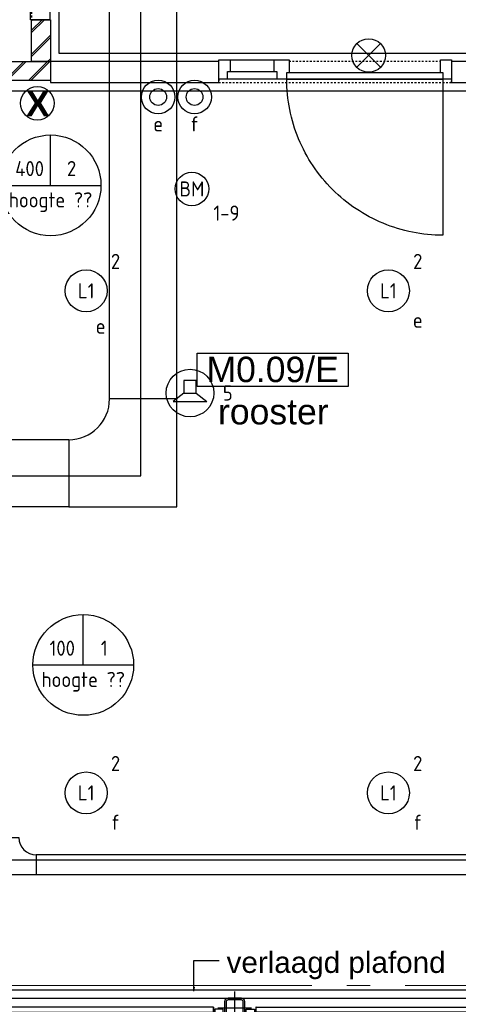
# Model space of a CAD drawing. Header units: millimetres. Extents: x -38031 to 123247, y -16330 to 129979.
# Tile 170 of 235: x 43704 to 46317, y 46284 to 52150. Entities that reach past the tile are written whole.
import ezdxf
from ezdxf.enums import TextEntityAlignment as Align

# ---------------------------------------------------------------- set-up
doc = ezdxf.new("R2010")
doc.units = ezdxf.units.MM
doc.header["$LTSCALE"] = 50
doc.linetypes.add('STYLE_01', pattern=[0.41664, 0.20828, -0.20836])
doc.linetypes.add('STYLE_11', pattern=[5, 3.888855, -0.416718, 0.277786, -0.416641])
for name, color, linetype in [('AB$1A---_ATTRIB035', 8, 'Continuous'), ('AL$1A---_ALGEMEEN', 8, 'Continuous'), ('AM$1A---_ARCERING', 8, 'Continuous'), ('AT$1A---_TEKST100', 8, 'Continuous'), ('BOUWKUNDIG', 8, 'Continuous'), ('EB6511--_ATTRIB', 2, 'Continuous'), ('EL6131--_KG', 3, 'Continuous'), ('EL6311--', 3, 'Continuous'), ('EL6421--', 3, 'Continuous'), ('EL6511--', 3, 'Continuous'), ('EM6131--', 1, 'Continuous'), ('lengte voedingskabels', 3, 'Continuous'), ('versterkte strook', 7, 'Continuous')]:
    doc.layers.add(name, color=color, linetype=linetype)
doc.layers.add('stramien', color=1, linetype='STYLE_11', lineweight=15)
doc.styles.add('Arial', font='ARIAL.TTF')
doc.styles.add('Arial (bold)', font='ARIALBD.TTF')
doc.styles.add('BURO-018', font='iso.shx', dxfattribs={"height": 90})
doc.styles.add('NORATT', font='iso.shx')
doc.styles.get("Standard").update_dxf_attribs({"font": 'iso.shx'})
pattern_1 = [(45, (0, 0), (70.7107, -70.7107), []), (45, (7.07, -7.07), (70.7107, -70.7107), [])]
pattern_2 = [(45, (-987936.49, -175784.82), (70.710678, -70.710678), []), (45, (-987929.42, -175791.89), (70.710678, -70.710678), [])]

# ---------------------------------------------------------------- blocks, each defined once
blk = doc.blocks.new('111410')
at = {"color": 0, "linetype": 'Continuous'}
for radius in [2, 1]:
    blk.add_circle((0, 3), radius, dxfattribs=at)
at = {"color": 0, "linetype": 'Continuous', "style": 'BURO-018'}
for tag, p in [('E_SLET1', (0, 7)), ('E_GROEP', (0, 0)), ('E_GKAST', (0, 0))]:
    blk.add_attdef(tag, text='', height=1.8, dxfattribs=at).set_placement(p, align=Align.MIDDLE)
at = {"color": 0, "linetype": 'Continuous', "style": 'BURO-018', "flags": 1}
for tag in ['E_MATCODE', 'E_SGROEP']:
    blk.add_attdef(tag, text='', height=1.8, dxfattribs=at).set_placement((0, 0), align=Align.MIDDLE)
blk = doc.blocks.new('1115B3A')
at = {"color": 0, "linetype": 'Continuous'}
blk.add_circle((0, 0), 2.5, dxfattribs=at)
at = {"color": 0, "linetype": 'Continuous', "style": 'BURO-018'}
for tag, p in [('E_GKAST', (0, 8)), ('E_GROEP', (0, 5)), ('E_SGROEP', (4.5, 5)), ('E_ARMCODE', (0, 0)), ('E_SLET', (4.5, -1))]:
    blk.add_attdef(tag, text='', height=1.8, dxfattribs=at).set_placement(p, align=Align.MIDDLE)
blk = doc.blocks.new('E00024')
at = {"color": 0, "linetype": 'Continuous'}
for p, q in [((-1.41, 1.59), (1.41, 4.41)), ((-1.41, 4.41), (1.41, 1.59))]:
    blk.add_line(p, q, dxfattribs=at)
blk.add_circle((0, 3), 2, dxfattribs=at)
at = {"color": 0, "linetype": 'Continuous', "style": 'BURO-018'}
blk.add_attdef('E_TEXT1', text='', height=1.8, dxfattribs=at).set_placement((0, 7.5), align=Align.MIDDLE)
at = {"color": 0, "linetype": 'Continuous', "style": 'BURO-018', "flags": 1}
blk.add_attdef('E_MATCODE', (0, 0), '', height=1.8, dxfattribs=at)
blk = doc.blocks.new('E00123')
at = {"color": 0, "linetype": 'Continuous'}
blk.add_circle((0, 0), 2, dxfattribs=at)
at = {"color": 0, "linetype": 'Continuous', "style": 'BURO-018'}
for tag, p in [('E_TEXT1', (0, 4.5)), ('E_TEXT2', (0, 0))]:
    blk.add_attdef(tag, text='', height=1.8, dxfattribs=at).set_placement(p, align=Align.MIDDLE)
at = {"color": 0, "linetype": 'Continuous', "style": 'BURO-018', "flags": 1}
blk.add_attdef('E_MATCODE', (0, 0), '', height=1.8, dxfattribs=at)
blk = doc.blocks.new('E00497')
at = {"color": 0}
for p, q in [((0, 0.75), (1, 2)), ((1, -2), (1, 2)), ((0, 0.75), (-1.5, 0.75)), ((0, -0.75), (0, 0.75)), ((-1.5, -0.75), (0, -0.75)), ((0, -0.75), (1, -2))]:
    blk.add_line(p, q, dxfattribs=at)
blk.add_line((-1.5, 0.75), (-1.5, -0.75))
blk.add_circle((0, 0), 2.84, dxfattribs=at)
at = {"color": 0, "linetype": 'Continuous', "style": 'BURO-018'}
blk.add_attdef('E_TEXT1', text='', height=1.8, dxfattribs=at).set_placement((0, 4.5), align=Align.MIDDLE)
at = {"color": 0, "linetype": 'Continuous', "style": 'BURO-018', "flags": 1}
blk.add_attdef('E_MATCODE', text='', height=1.8, dxfattribs=at).set_placement((0, 0), align=Align.MIDDLE)
blk = doc.blocks.new('E-GK-GTC-1903C')
at = {"color": 0, "linetype": 'Continuous'}
for p, q in [((-0.5, 200), (0.5, 200)), ((-0.5, -200), (0.5, -200))]:
    blk.add_line(p, q, dxfattribs=at)
blk = doc.blocks.new('E-GK-BS-1-190F3F3F3')
at = {"color": 0, "linetype": 'Continuous'}
for p, q in [((200, 443), (-200, 443)), ((200, -200), (200, 443)), ((-443, 200), (-443, -200)), ((-443, -200), (200, -200))]:
    blk.add_line(p, q, dxfattribs=at)
blk.add_arc((-443, 443), 243, 270, 0, dxfattribs=at)
blk = doc.blocks.new('E00103')
at = {"color": 0, "linetype": 'Continuous'}
for p, q in [((0, 6), (0, 12)), ((-6, 6), (6, 6))]:
    blk.add_line(p, q, dxfattribs=at)
blk.add_circle((0, 6), 6, dxfattribs=at)
at = {"color": 0, "linetype": 'Continuous', "style": 'BURO-018'}
for tag, p in [('E_TEXT1', (-2.5, 8)), ('E_TEXT3', (2.5, 8)), ('E_TEXT6', (0, 4))]:
    blk.add_attdef(tag, text='', height=1.8, dxfattribs=at).set_placement(p, align=Align.MIDDLE)
blk = doc.blocks.new('E-GK-GTC-783C')
at = {"color": 0, "linetype": 'Continuous'}
for p, q in [((-0.5, 60), (0.5, 60)), ((-0.5, -60), (0.5, -60))]:
    blk.add_line(p, q, dxfattribs=at)
blk = doc.blocks.new('E-GK-BS--1-78676767')
at = {"color": 0, "linetype": 'Continuous'}
for p, q in [((-163, -60), (-163, 60)), ((-163, 60), (60, 60)), ((60, 60), (60, -163)), ((60, -163), (-60, -163))]:
    blk.add_line(p, q, dxfattribs=at)
blk.add_arc((-163, -163), 103, 0, 90, dxfattribs=at)
blk = doc.blocks.new('txt 1_100 verlaagd plafond')
at = {"layer": 'AL$1A---_ALGEMEEN', "color": 0}
for p, q in [((-1830, 0), (-1830, 182.6)), ((-1830, 182.6), (-1680, 182.6))]:
    blk.add_line(p, q, dxfattribs=at)
blk.add_solid([(-1830, 0), (-1836.7, 25), (-1823.3, 25)], dxfattribs=at)
at = {"layer": 'AT$1A---_TEKST100', "insert": (-983.5, 235.8), "char_height": 126.27, "attachment_point": 2, "line_spacing_factor": 0.967741, "style": 'Arial'}
blk.add_mtext('{\\C256;\\lverlaagd plafond}', dxfattribs=at)
blk = doc.blocks.new('Group-18')
at = {"layer": 'AL$1A---_ALGEMEEN', "color": 0}
for points in [[(-12424, 25153), (-12424, 23374.8), (1636.5, 23374.8), (1636.5, 25374.8), (-11691, 25374.8), (-11691, 25153), (-12424, 25153)], [(-13098, 22251.6), (-13101, 17795), (-9776, 17795), (-9776, 18095), (-9613.5, 18095), (-9613.5, 23149.8), (-12946, 23149.8), (-12946, 22251.6), (-13098, 22251.6)]]:
    blk.add_lwpolyline(points, dxfattribs=at)
blk.add_blockref('txt 1_100 verlaagd plafond', (-9788.8, 17786.3), dxfattribs=at)
blk = doc.blocks.new('zijdetail kozijn 2kops')
at = {"color": 0}
blk.add_wipeout([(-63, 420), (-130, 420), (-130, 262), (-63, 262)], dxfattribs=at).dxf.layer = 'AL$1A---_ALGEMEEN'
at = {"layer": 'AM$1A---_ARCERING', "linetype": 'Continuous', "lineweight": 0}
blk.add_hatch(color=256, dxfattribs=at).paths.add_polyline_path([(-54.2, 338), (-54.2, 366), (-56, 366), (-56, 266), (-31, 266), (-31, 243), (0, 243), (0, 338), (-22, 338)])
at = {"layer": 'AL$1A---_ALGEMEEN', "color": 0}
for points in [[(-63, 420), (-130, 420), (-130, 262), (-63, 262)], [(-54.2, 338), (-54.2, 366), (-56, 366), (-56, 266), (-31, 266), (-31, 243), (0, 243), (0, 338), (-22, 338)]]:
    blk.add_lwpolyline(points, close=True, dxfattribs=at)
blk = doc.blocks.new('st.k-120x120')
at = {"layer": 'AM$1A---_ARCERING', "linetype": 'Continuous', "lineweight": 0}
h = blk.add_hatch(color=256, dxfattribs=at)
edge = h.paths.add_edge_path()
edge.add_line((-40, -60), (40, -60))
edge.add_arc((40, -40), 20, 270, 360)
edge.add_line((60, -40), (60, 40))
edge.add_arc((40, 40), 20, 0, 90)
edge.add_line((40, 60), (-40, 60))
edge.add_arc((-40, 40), 20, 90, 180)
edge.add_line((-60, 40), (-60, -40))
edge.add_arc((-40, -40), 20, 180, 270)
edge = h.paths.add_edge_path(flags=16)
edge.add_line((-40, -50), (40, -50))
edge.add_arc((40, -40), 10, 270, 360)
edge.add_line((50, -40), (50, 40))
edge.add_arc((40, 40), 10, 0, 90)
edge.add_line((40, 50), (-40, 50))
edge.add_arc((-40, 40), 10, 90, 180)
edge.add_line((-50, 40), (-50, -40))
edge.add_arc((-40, -40), 10, 180, 270)
at = {"layer": 'AL$1A---_ALGEMEEN', "color": 0}
for p, q in [((0, 100), (0, -100)), ((-100, 0), (100, 0))]:
    blk.add_line(p, q, dxfattribs=at)
at = {"layer": 'AL$1A---_ALGEMEEN', "color": 0, "flags": 128}
blk.add_lwpolyline([(-40, -60), (40, -60, 0.414214), (60, -40), (60, 40, 0.414214), (40, 60), (-40, 60, 0.414214), (-60, 40), (-60, -40, 0.414214), (-40, -60, 0.414214)], format="xyb", dxfattribs=at)
blk.add_lwpolyline([(-40, -50), (40, -50, 0.414214), (50, -40), (50, 40, 0.414214), (40, 50), (-40, 50, 0.414214), (-50, 40), (-50, -40, 0.414214)], format="xyb", close=True, dxfattribs=at)
blk = doc.blocks.new('zijdetail kozijn midden')
at = {"color": 0}
blk.add_wipeout([(113, -117), (63, -117), (63, -25), (44, -25), (44, -7), (113, -7), (113, -25), (113, -57), (113, -71.9)], dxfattribs=at).dxf.layer = 'AL$1A---_ALGEMEEN'
at = {"layer": 'AM$1A---_ARCERING', "linetype": 'Continuous', "lineweight": 0}
blk.add_hatch(color=256, dxfattribs=at).paths.add_polyline_path([(54.2, -100), (54.2, -128), (56, -128), (56, -28), (31, -28), (31, -5), (0, -5), (0, -100), (22, -100)])
at = {"layer": 'AL$1A---_ALGEMEEN', "color": 0}
for points in [[(54.2, -100), (54.2, -128), (56, -128), (56, -28), (31, -28), (31, -5), (0, -5), (0, -100), (22, -100)], [(113, -117), (63, -117), (63, -25), (44, -25), (44, -7), (113, -7), (113, -25), (113, -57), (113, -71.9)]]:
    blk.add_lwpolyline(points, close=True, dxfattribs=at)
blk = doc.blocks.new('31x_alu-bg-2x mk132-p')
at = {"layer": 'AL$1A---_ALGEMEEN', "color": 0}
blk.add_line((0, 0), (-2887, 0), dxfattribs=at)
blk.add_lwpolyline([(-3357, 726.1), (-3003.5, 726.1), (-3003.5, 576.1), (-1585.5, 576), (39.5, 576.1), (39.5, 726.1), (393, 726.1)], dxfattribs=at)
blk.add_lwpolyline([(-3357, 726.1), (-3003.5, 726.1), (-3003.5, 576.1), (-1585.5, 576), (39.5, 576.1), (39.5, 726.1), (393, 726.1)], dxfattribs=at)
for points in [[(-1625, -278), (-2887, -278), (-2887, -338), (-1625, -338)], [(-1308, -278), (0, -278), (0, -338), (-1308, -338)]]:
    blk.add_lwpolyline(points, close=True, dxfattribs=at)
at = {"color": 0}
blk.add_wipeout([(-1625, -125), (-1262, -125), (-1262, -238), (-1625, -238)], dxfattribs=at).dxf.layer = 'AL$1A---_ALGEMEEN'
at = {"layer": 'AM$1A---_ARCERING', "linetype": 'Continuous', "lineweight": 5}
h = blk.add_hatch(dxfattribs=at)
h.set_pattern_fill('BAKSTEEN', color=256, style=0, pattern_type=2)
h.set_pattern_definition(pattern_1)
h.paths.add_polyline_path([(-1625, -125), (-1262, -125), (-1262, -238), (-1625, -238)])
at = {"layer": 'AL$1A---_ALGEMEEN', "color": 0}
blk.add_lwpolyline([(-1625, -125), (-1262, -125), (-1262, -238), (-1625, -238)], close=True, dxfattribs=at)
blk.add_blockref('st.k-120x120', (-1443.5, -360), dxfattribs=at)
at = {"layer": 'AL$1A---_ALGEMEEN', "color": 0, "rotation": 180}
blk.add_blockref('zijdetail kozijn 2kops', (0, 0), dxfattribs=at)
at = {"color": 0}
blk.add_wipeout([(-2887, -238), (-2887, 0), (-3318.5, 0), (-3318.5, -113), (-3000, -113), (-3000, -238)], dxfattribs=at).dxf.layer = 'AL$1A---_ALGEMEEN'
at = {"layer": 'AM$1A---_ARCERING', "linetype": 'Continuous', "lineweight": 5}
h = blk.add_hatch(dxfattribs=at)
h.set_pattern_fill('BAKSTEEN', color=256, style=0, pattern_type=2)
h.set_pattern_definition(pattern_1)
h.paths.add_polyline_path([(-2887, -238), (-2887, 0), (-3318.5, 0), (-3318.5, -113), (-3000, -113), (-3000, -238)])
at = {"layer": 'AL$1A---_ALGEMEEN', "color": 0}
blk.add_line((63, -420), (-2950, -420), dxfattribs=at)
at = {"layer": 'AL$1A---_ALGEMEEN', "color": 0, "flags": 128}
for points in [[(-2887, -238), (-2887, 0), (-3318.5, 0)], [(-3318.5, -113), (-3000, -113), (-3000, -238), (-2887, -238)]]:
    blk.add_lwpolyline(points, dxfattribs=at)
at = {"layer": 'AL$1A---_ALGEMEEN', "color": 0, "xscale": -1}
blk.add_blockref('zijdetail kozijn midden', (-1262, -238), dxfattribs=at)
at = {"color": 0}
blk.add_wipeout([(0, -238), (0, 0), (431.5, 0), (431.5, -113), (113, -113), (113, -238)], dxfattribs=at).dxf.layer = 'AL$1A---_ALGEMEEN'
at = {"layer": 'AM$1A---_ARCERING', "linetype": 'Continuous', "lineweight": 5}
h = blk.add_hatch(dxfattribs=at)
h.set_pattern_fill('BAKSTEEN', color=256, style=0, pattern_type=2)
h.set_pattern_definition(pattern_1)
h.paths.add_polyline_path([(0, -238), (0, 0), (431.5, 0), (431.5, -113), (113, -113), (113, -238)])
at = {"layer": 'AM$1A---_ARCERING', "linetype": 'Continuous', "lineweight": 0}
blk.add_hatch(color=256, dxfattribs=at).paths.add_polyline_path([(-1512, -263), (-1375, -263), (-1375, -300), (-1512, -300)])
at = {"layer": 'AM$1A---_ARCERING', "linetype": 'Continuous', "lineweight": 5}
h = blk.add_hatch(dxfattribs=at)
h.set_pattern_fill('ISOLATIE', color=256, style=0, pattern_type=2)
h.set_pattern_definition([(135, (0, 0), (70.711, 70.711), []), (45, (299.34, -299.34), (70.7107, -70.7107), [])])
h.paths.add_polyline_path([(-1512, -263), (-1375, -263), (-1375, -300), (-1512, -300)])
at = {"layer": 'AL$1A---_ALGEMEEN', "color": 0}
for p, q in [((0, -243), (-1262, -243)), ((-1316.2, -366), (54.2, -366))]:
    blk.add_line(p, q, dxfattribs=at)
at = {"layer": 'AL$1A---_ALGEMEEN', "color": 0, "flags": 128}
for points in [[(0, -238), (0, 0), (431.5, 0)], [(431.5, -113), (113, -113), (113, -238), (0, -238)]]:
    blk.add_lwpolyline(points, dxfattribs=at)
at = {"layer": 'AL$1A---_ALGEMEEN', "color": 0}
blk.add_lwpolyline([(-1512, -263), (-1375, -263), (-1375, -300), (-1512, -300)], close=True, dxfattribs=at)
at = {"layer": 'AL$1A---_ALGEMEEN', "color": 0, "xscale": -1, "rotation": 179.9998427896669}
blk.add_blockref('zijdetail kozijn 2kops', (-2887, 0), dxfattribs=at)
at = {"layer": 'AL$1A---_ALGEMEEN', "color": 0, "rotation": 359.9998427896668}
blk.add_blockref('zijdetail kozijn midden', (-1625, -238), dxfattribs=at)
at = {"layer": 'AL$1A---_ALGEMEEN', "color": 0}
for p, q in [((-2887, -243), (-1625, -243)), ((-1570.8, -366), (-2941.2, -366))]:
    blk.add_line(p, q, dxfattribs=at)
blk = doc.blocks.new('tekst 12 pts')
at = {"layer": 'AL$1A---_ALGEMEEN', "color": 0, "style": 'Arial'}
blk.add_attdef('naam_ruimte', text='', height=151.5, dxfattribs=at).set_placement((0, -41.1), align=Align.TOP_CENTER)
at = {"layer": 'AL$1A---_ALGEMEEN', "color": 0, "flags": 1}
for tag, p in [('oppervlakte', (-264.6, -1003)), ('stramiennummer', (-264.6, -1275.7))]:
    blk.add_attdef(tag, p, '', height=151.5, dxfattribs=at)
blk = doc.blocks.new('ruimtenummer')
at = {"layer": 'AL$1A---_ALGEMEEN', "color": 0, "flags": 1}
for tag, p in [('peil', (-450, -397.1)), ('onderdeel', (-450, -669.8))]:
    blk.add_attdef(tag, p, '', height=151.5, dxfattribs=at)
at = {"color": 0}
blk.add_wipeout([(-450, 100), (450, 100), (450, -100), (-450, -100)], dxfattribs=at).dxf.layer = 'AL$1A---_ALGEMEEN'
at = {"layer": 'AL$1A---_ALGEMEEN', "color": 0}
blk.add_lwpolyline([(-450, 100), (450, 100), (450, -100), (-450, -100)], close=True, dxfattribs=at)
at = {"layer": 'AL$1A---_ALGEMEEN', "color": 0, "style": 'Arial'}
blk.add_attdef('ruimtenummer', text='', height=151.5, dxfattribs=at).set_placement((0, 78), align=Align.TOP_CENTER)
blk = doc.blocks.new('32x_hout-mk 815as-p')
at = {"color": 0}
for points in [[(420, -104), (0, -104), (0, 10), (420, 10)], [(1320, 10), (1387, 10), (1387, -104), (1320, -104)]]:
    blk.add_wipeout(points, dxfattribs=at).dxf.layer = 'AL$1A---_ALGEMEEN'
at = {"layer": 'AL$1A---_ALGEMEEN', "color": 0}
for points in [[(420, -104), (0, -104), (0, 10), (420, 10)], [(1320, 10), (1387, 10), (1387, -104), (1320, -104)]]:
    blk.add_lwpolyline(points, close=True, dxfattribs=at)
at = {"color": 0}
for points in [[(67, -104), (0, -104), (0, 10), (67, 10)], [(420, -104), (330, -104), (330, 10), (420, 10)]]:
    blk.add_wipeout(points, dxfattribs=at).dxf.layer = 'AL$1A---_ALGEMEEN'
at = {"layer": 'AL$1A---_ALGEMEEN', "color": 0}
for points in [[(67, -104), (0, -104), (0, 10), (67, 10)], [(420, -104), (330, -104), (330, 10), (420, 10)], [(1312.2, -1033.7), (1289.4, -1032.9), (1266.6, -1031.5), (1243.8, -1029.5), (1221.2, -1027), (1198.5, -1023.9), (1176, -1020.3), (1153.6, -1016.1), (1131.2, -1011.4), (1109, -1006.1), (1087, -1000.3), (1065, -994), (1043.3, -987.1), (1021.7, -979.6), (1000.3, -971.7), (979.1, -963.2), (958.1, -954.2), (937.4, -944.7), (916.9, -934.7), (896.6, -924.2), (876.6, -913.2), (856.9, -901.7), (837.5, -889.7), (818.3, -877.3), (799.5, -864.4), (781, -851), (762.8, -837.2), (745, -822.9), (727.5, -808.2), (710.5, -793.1), (693.7, -777.5), (677.4, -761.6), (661.5, -745.3), (645.9, -728.5), (630.8, -711.5), (616.1, -694), (601.8, -676.2), (588, -658), (574.6, -639.5), (561.7, -620.7), (549.3, -601.5), (537.3, -582.1), (525.8, -562.4), (514.8, -542.4), (504.3, -522.1), (494.3, -501.6), (484.8, -480.9), (475.8, -459.9), (467.3, -438.7), (459.4, -417.3), (451.9, -395.7), (445, -374), (438.7, -352), (432.9, -330), (427.6, -307.8), (422.9, -285.4), (418.7, -263), (415.1, -240.5), (412, -217.8), (409.5, -195.2), (407.5, -172.4), (406.1, -149.6), (405.3, -126.8), (405, -104), (1335, -104), (1335, -1034)]]:
    blk.add_lwpolyline(points, close=True, dxfattribs=at)
at = {"color": 0}
for points in [[(345, -104), (52, -104), (52, -59), (345, -59)], [(405, -64), (1335, -64), (1335, -104), (405, -104)]]:
    blk.add_wipeout(points, dxfattribs=at).dxf.layer = 'AL$1A---_ALGEMEEN'
at = {"layer": 'AL$1A---_ALGEMEEN', "color": 0}
for points in [[(345, -104), (52, -104), (52, -59), (345, -59)], [(405, -64), (1335, -64), (1335, -104), (405, -104)]]:
    blk.add_lwpolyline(points, close=True, dxfattribs=at)
blk = doc.blocks.new('21x_zaagwerk')
at = {"layer": 'AL$1A---_ALGEMEEN', "color": 0}
blk.add_circle((0, 0), 100, dxfattribs=at)
at = {"layer": 'AT$1A---_TEKST100', "insert": (-67.8, 73.6), "char_height": 151.525, "attachment_point": 1, "line_spacing_factor": 0.967741, "style": 'Arial (bold)'}
blk.add_mtext('{\\C256;\\lX}', dxfattribs=at)
blk = doc.blocks.new('200254 W 210 11-06-2007')
at = {"layer": 'AM$1A---_ARCERING', "linetype": 'Continuous', "lineweight": 5}
h = blk.add_hatch(dxfattribs=at)
h.set_pattern_fill('BAKSTEEN', color=256, scale=50, style=0, pattern_type=2)
h.set_pattern_definition(pattern_2)
h.paths.add_polyline_path([(7575, 27162.3), (7688, 27162.3), (7688, 26912.3), (7575, 26912.3)])
h = blk.add_hatch(dxfattribs=at)
h.set_pattern_fill('BAKSTEEN', color=256, scale=50, style=0, pattern_type=2)
h.set_pattern_definition(pattern_2)
h.paths.add_polyline_path([(6801, 26912.3), (7688, 26912.3), (7688, 26799.3), (6801, 26799.3)])
at = {"layer": 'AL$1A---_ALGEMEEN'}
for points in [[(7575, 27162.3), (7688, 27162.3), (7688, 26912.3), (7575, 26912.3)], [(6801, 26912.3), (7688, 26912.3), (7688, 26799.3), (6801, 26799.3)], [(7688, 26912.3), (7688, 26787.3), (8691, 26787.3), (8691, 26912.3)], [(10078, 26787.3), (12382, 26787.3), (12382, 26912.3), (10078, 26912.3)]]:
    blk.add_lwpolyline(points, close=True, dxfattribs=at)
at = {"layer": 'AL$1A---_ALGEMEEN', "linetype": 'STYLE_01'}
blk.add_lwpolyline([(8691, 26912.3), (8691, 26787.3), (10078, 26787.3), (10078, 26912.3)], close=True, dxfattribs=at)
at = {"layer": 'stramien', "ltscale": 10}
blk.add_line((-37699, 21407.4), (65551.8, 21407.4), dxfattribs=at)
at = {"layer": 'AL$1A---_ALGEMEEN'}
for name, p in [('Group-18', (20162, 3587.4)), ('21x_zaagwerk', (7610, 26664.3))]:
    blk.add_blockref(name, p, dxfattribs=at)
ref = blk.add_blockref('tekst 12 pts', (9015.9, 24943.8), dxfattribs=dict(at, xscale=-1))
ref.add_attrib('naam_ruimte', 'rooster', dxfattribs={"layer": 'AB$1A---_ATTRIB035', "height": 151.52, "style": 'Arial'}).set_placement((9015.9, 24902.7), align=Align.TOP_CENTER)
for name, p, rotation in [('32x_hout-mk 815as-p', (7580, 27162.3), 90), ('31x_alu-bg-2x mk132-p', (7342.5, 20912.4), 180)]:
    blk.add_blockref(name, p, dxfattribs=dict(at, rotation=rotation))
blk.add_blockref('32x_hout-mk 815as-p', (8691, 26912.3), dxfattribs=at)
ref = blk.add_blockref('ruimtenummer', (9012, 25076.4), dxfattribs=at)
ref.add_attrib('ruimtenummer', 'M0.09/E', dxfattribs={"layer": 'AB$1A---_ATTRIB035', "height": 151.52, "style": 'Arial'}).set_placement((9012, 25154.4), align=Align.TOP_CENTER)
at = {"layer": 'AL$1A---_ALGEMEEN', "linetype": 'STYLE_01'}
blk.add_line((7575, 28582.4), (7575, 27150.3), dxfattribs=at)

msp = doc.modelspace()

# ---------------------------------------------------------------- block references
at = {"layer": 'BOUWKUNDIG'}
msp.add_blockref('200254 W 210 11-06-2007', (36199, 24987.6), dxfattribs=at)

# ---------------------------------------------------------------- next in the draw order: linework, layer by layer
at = {"layer": 'lengte voedingskabels'}
msp.add_lwpolyline([(16413, 29535), (16413, 29940.1), (15338.1, 29940.1), (15338.1, 53359.3), (28391.3, 53359.3), (28391.3, 47384), (35104.7, 47384), (35104.7, 49432.6), (44425.8, 49432.6), (44425.8, 53437.3), (52392.8, 53437.3), (52392.8, 55410)], dxfattribs=at)
at = {"layer": 'versterkte strook'}
msp.add_line((9165.1, 47145), (103090.1, 47145), dxfattribs=at)

# ---------------------------------------------------------------- next in the draw order: block references
at = {"layer": 'EL6131--_KG'}
for name, p, xscale, rotation in [('E-GK-GTC-1903C', (44439.2, 51442.3), 3104.426506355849, 89.9999999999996), ('E-GK-GTC-1903C', (43817.8, 49447.1), 356.7922369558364, 180), ('E-GK-GTC-783C', (50904, 47114.4), 14203.19113521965, 180)]:
    msp.add_blockref(name, p, dxfattribs=dict(at, xscale=xscale, rotation=rotation))
msp.add_blockref('E-GK-BS-1-190F3F3F3', (44439.2, 49447.1), dxfattribs=at)
at = {"layer": 'EL6131--_KG', "rotation": 179.9999999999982}
msp.add_blockref('E-GK-BS--1-78676767', (43639.4, 47114.4), dxfattribs=at)
at = {"layer": 'EL6311--'}
ref = msp.add_blockref('111410', (44529.1, 51539.2), dxfattribs=dict(at, xscale=50, yscale=50, zscale=50))
ref.add_attrib('E_SLET1', 'e', dxfattribs={"layer": '0', "color": 1, "linetype": 'Continuous', "height": 90, "style": 'BURO-018'}).set_placement((44529.1, 51528.8), align=Align.MIDDLE)
ref = msp.add_blockref('111410', (44746, 51539.2), dxfattribs=dict(at, xscale=50, yscale=50, zscale=50))
ref.add_attrib('E_SLET1', 'f', dxfattribs={"layer": '0', "color": 1, "linetype": 'Continuous', "height": 90, "style": 'BURO-018'}).set_placement((44746, 51528.8), align=Align.MIDDLE)
ref = msp.add_blockref('1115B3A', (44100.1, 50534.6), dxfattribs=dict(at, xscale=50, yscale=50, zscale=50))
ref.add_attrib('E_ARMCODE', 'L1', dxfattribs={"layer": '0', "color": 1, "linetype": 'Continuous', "height": 90, "style": 'BURO-018'}).set_placement((44100.1, 50534.6), align=Align.MIDDLE)
ref.add_attrib('E_SLET', 'e', dxfattribs={"layer": '0', "color": 1, "linetype": 'Continuous', "height": 90, "style": 'BURO-018'}).set_placement((44186.2, 50324.1), align=Align.MIDDLE)
ref.add_attrib('E_GROEP', '2', dxfattribs={"layer": '0', "color": 1, "linetype": 'Continuous', "height": 90, "style": 'BURO-018'}).set_placement((44275.1, 50709.6), align=Align.MIDDLE)
ref = msp.add_blockref('1115B3A', (45900.1, 50534.6), dxfattribs=dict(at, xscale=50, yscale=50, zscale=50))
ref.add_attrib('E_ARMCODE', 'L1', dxfattribs={"layer": '0', "color": 1, "linetype": 'Continuous', "height": 90, "style": 'BURO-018'}).set_placement((45900.1, 50534.6), align=Align.MIDDLE)
ref.add_attrib('E_SLET', 'e', dxfattribs={"layer": '0', "color": 1, "linetype": 'Continuous', "height": 90, "style": 'BURO-018'}).set_placement((46075.1, 50359.6), align=Align.MIDDLE)
ref.add_attrib('E_GROEP', '2', dxfattribs={"layer": '0', "color": 1, "linetype": 'Continuous', "height": 90, "style": 'BURO-018'}).set_placement((46075.1, 50709.6), align=Align.MIDDLE)
ref = msp.add_blockref('1115B3A', (44100.1, 47543.4), dxfattribs=dict(at, xscale=50, yscale=50, zscale=50))
ref.add_attrib('E_ARMCODE', 'L1', dxfattribs={"layer": '0', "color": 1, "linetype": 'Continuous', "height": 90, "style": 'BURO-018'}).set_placement((44100.1, 47543.4), align=Align.MIDDLE)
ref.add_attrib('E_SLET', 'f', dxfattribs={"layer": '0', "color": 1, "linetype": 'Continuous', "height": 90, "style": 'BURO-018'}).set_placement((44275.1, 47368.4), align=Align.MIDDLE)
ref.add_attrib('E_GROEP', '2', dxfattribs={"layer": '0', "color": 1, "linetype": 'Continuous', "height": 90, "style": 'BURO-018'}).set_placement((44275.1, 47718.4), align=Align.MIDDLE)
ref = msp.add_blockref('1115B3A', (45900.1, 47543.4), dxfattribs=dict(at, xscale=50, yscale=50, zscale=50))
ref.add_attrib('E_ARMCODE', 'L1', dxfattribs={"layer": '0', "color": 1, "linetype": 'Continuous', "height": 90, "style": 'BURO-018'}).set_placement((45900.1, 47543.4), align=Align.MIDDLE)
ref.add_attrib('E_SLET', 'f', dxfattribs={"layer": '0', "color": 1, "linetype": 'Continuous', "height": 90, "style": 'BURO-018'}).set_placement((46075.1, 47368.4), align=Align.MIDDLE)
ref.add_attrib('E_GROEP', '2', dxfattribs={"layer": '0', "color": 1, "linetype": 'Continuous', "height": 90, "style": 'BURO-018'}).set_placement((46075.1, 47718.4), align=Align.MIDDLE)
at = {"layer": 'EL6421--'}
ref = msp.add_blockref('E00497', (44718.7, 49925.6), dxfattribs=dict(at, xscale=50, yscale=50, zscale=50, rotation=270))
ref.add_attrib('E_TEXT1', '5', dxfattribs={"layer": '0', "color": 1, "linetype": 'Continuous', "height": 90, "style": 'BURO-018'}).set_placement((44943.7, 49925.6), align=Align.MIDDLE)
at = {"layer": 'EL6511--', "xscale": 50, "yscale": 50, "zscale": 50}
msp.add_blockref('E00024', (45782.8, 51786.6), dxfattribs=at)
at = {"layer": 'EL6511--'}
ref = msp.add_blockref('E00123', (44729.9, 51141.5), dxfattribs=dict(at, xscale=50, yscale=50, zscale=50))
ref.add_attrib('E_TEXT2', 'BM', dxfattribs={"layer": 'EB6511--_ATTRIB', "color": 1, "linetype": 'Continuous', "height": 90, "style": 'NORATT'}).set_placement((44729.9, 51141.5), align=Align.MIDDLE)
ref.add_attrib('E_TEXT1', '1-9', dxfattribs={"layer": 'EB6511--_ATTRIB', "color": 1, "linetype": 'Continuous', "height": 90, "style": 'NORATT'}).set_placement((44936, 50997.6), align=Align.MIDDLE)
at = {"layer": 'EM6131--'}
ref = msp.add_blockref('E00103', (43888.3, 50862.9), dxfattribs=dict(at, xscale=50, yscale=50, zscale=50))
ref.add_attrib('E_TEXT1', '400', dxfattribs={"layer": '0', "color": 1, "linetype": 'Continuous', "height": 90, "style": 'BURO-018'}).set_placement((43763.3, 51262.9), align=Align.MIDDLE)
ref.add_attrib('E_TEXT3', '2', dxfattribs={"layer": '0', "color": 1, "linetype": 'Continuous', "height": 90, "style": 'BURO-018'}).set_placement((44013.3, 51262.9), align=Align.MIDDLE)
ref.add_attrib('E_TEXT6', 'hoogte ??', dxfattribs={"layer": '0', "color": 1, "linetype": 'Continuous', "height": 90, "style": 'BURO-018'}).set_placement((43888.3, 51062.9), align=Align.MIDDLE)
ref = msp.add_blockref('E00103', (44082.8, 48005.5), dxfattribs=dict(at, xscale=50, yscale=50, zscale=50))
ref.add_attrib('E_TEXT1', '100', dxfattribs={"layer": '0', "color": 1, "linetype": 'Continuous', "height": 90, "style": 'BURO-018'}).set_placement((43957.8, 48405.5), align=Align.MIDDLE)
ref.add_attrib('E_TEXT3', '1', dxfattribs={"layer": '0', "color": 1, "linetype": 'Continuous', "height": 90, "style": 'BURO-018'}).set_placement((44207.8, 48405.5), align=Align.MIDDLE)
ref.add_attrib('E_TEXT6', 'hoogte ??', dxfattribs={"layer": '0', "color": 1, "linetype": 'Continuous', "height": 90, "style": 'BURO-018'}).set_placement((44082.8, 48205.5), align=Align.MIDDLE)

doc.saveas('drawing.dxf')
